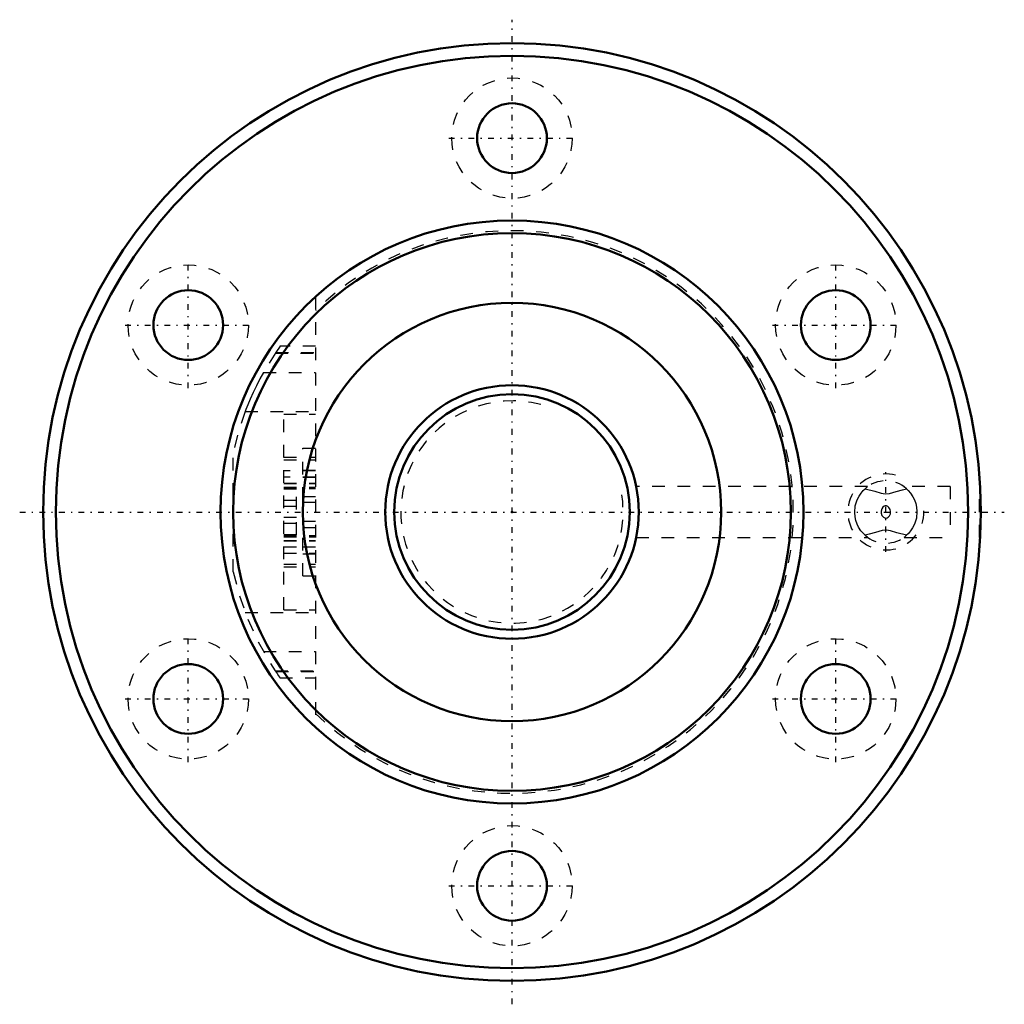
# Model space of a CAD drawing. Header units: millimetres. Extents: x -38.9 to 38.9, y -38.9 to 38.9.
import ezdxf

# ---------------------------------------------------------------- set-up
doc = ezdxf.new("R2010")
doc.units = ezdxf.units.MM
doc.linetypes.add('Center', pattern=[1.5, 0.45, -0.5, 0.05, -0.5])
doc.linetypes.add('Dashed', pattern=[2, 1, -1])
for name, color, linetype, lineweight in [('2d ConnectionPoints', 7, 'Continuous', 50), ('AM_0', 7, 'Continuous', 50), ('AM_5', 3, 'Continuous', 25), ('AM_7', 7, 'Center', 25), ('AM_9', 6, 'Dashed', 25)]:
    doc.layers.add(name, color=color, linetype=linetype, lineweight=lineweight)

# ---------------------------------------------------------------- blocks, each defined once
blk = doc.blocks.new('1_BIF2010V_5RR_Nut_0_in_BIF2010V_5RRG0_110LC0_000_2')
at = {"layer": 'AM_0'}
blk.add_line((36.946, -2), (36.947, -2), dxfattribs=at)
for centre, radius in [((0, 0), 37), ((0, 0), 36), ((0, 29.5), 2.75), ((0, 0), 23), ((0, 0), 22), ((-25.548, 14.75), 2.75), ((25.548, 14.75), 2.75), ((0, 0), 16.5), ((-25.548, -14.75), 2.75), ((25.548, -14.75), 2.75), ((0, -29.5), 2.75)]:
    blk.add_circle(centre, radius, dxfattribs=at)
at = {"layer": 'AM_5', "linetype": 'Dashed'}
blk.add_arc((29.5, 0), 3, 75, 15, dxfattribs=at)
at = {"layer": 'AM_7'}
for p, q in [((0, -38.85), (0, 38.85)), ((-4.987, 29.5), (4.988, 29.5)), ((-25.548, 9.762), (-25.548, 19.738)), ((25.548, 9.762), (25.548, 19.738)), ((-30.535, 14.75), (-20.56, 14.75)), ((20.56, 14.75), (30.535, 14.75)), ((29.5, -3.15), (29.5, 3.15)), ((-38.85, 0), (38.85, 0)), ((-25.548, -19.738), (-25.548, -9.763)), ((25.548, -19.738), (25.548, -9.763)), ((-30.535, -14.75), (-20.56, -14.75)), ((20.56, -14.75), (30.535, -14.75)), ((-4.987, -29.5), (4.988, -29.5))]:
    blk.add_line(p, q, dxfattribs=at)
at = {"layer": 'AM_9'}
for p, q in [((-15.5, 16.993), (-15.5, -16.993)), ((-18.649, 12.589), (-19.617, 11.019)), ((-18.684, 12.537), (-15.5, 12.537)), ((-18.307, 13.08), (-18.649, 12.589)), ((-18.649, 12.589), (-15.5, 12.589)), ((-15.5, 13.08), (-18.31, 13.08)), ((-19.617, 11.019), (-15.5, 11.019)), ((-21.059, 7.923), (-15.5, 7.923)), ((-18, -7.71), (-18, 7.71)), ((-18, 7.71), (-15.5, 7.71)), ((-22, -4.717), (-22, 4.717)), ((-16.5, 5.043), (-15.5, 5.043)), ((-16.5, -5.043), (-16.5, 5.043)), ((-18, 4.334), (-15.5, 4.334)), ((-18, 4.124), (-15.5, 4.124)), ((-15.5, 3.25), (-18, 3.25)), ((-16.5, 3.289), (-15.5, 3.289)), ((-15.5, 2.75), (-18, 2.75)), ((-16.5, 2.748), (-15.5, 2.748)), ((-18, 2.27), (-15.5, 2.27)), ((-18, 2.258), (-15.5, 2.258)), ((-18, 1.963), (-15.5, 1.963)), ((-18, 1.852), (-15.5, 1.852)), ((-17, 1.79), (-18, 1.79)), ((-17, -1.79), (-17, 1.79)), ((28.06, 2), (9.803, 2)), ((34.59, 2), (30.943, 2)), ((34.59, 2), (34.59, -2)), ((36.89, -2), (36.89, 2)), ((36.946, 2), (36.89, 2)), ((-17, 0.895), (-18, 0.895)), ((-16.5, 1.234), (-15.5, 1.234)), ((-17, 0.445), (-18, 0.445)), ((-15.5, 0.754), (-16.5, 0.754)), ((-17, -0.445), (-18, -0.445)), ((-15.5, -0.754), (-16.5, -0.754)), ((-17, -0.895), (-18, -0.895)), ((-16.5, -1.234), (-15.5, -1.234)), ((-17, -1.79), (-18, -1.79)), ((-18, -1.852), (-15.5, -1.852)), ((-18, -1.963), (-15.5, -1.963)), ((-18, -2.258), (-15.5, -2.258)), ((-18, -2.27), (-15.5, -2.27)), ((9.799, -2), (28.057, -2)), ((30.94, -2), (34.59, -2)), ((36.89, -2), (36.946, -2)), ((-18, -2.75), (-15.5, -2.75)), ((-16.5, -2.748), (-15.5, -2.748)), ((-18, -3.25), (-15.5, -3.25)), ((-16.5, -3.289), (-15.5, -3.289)), ((-18, -4.124), (-15.5, -4.124)), ((-18, -4.334), (-15.5, -4.334)), ((-16.5, -5.043), (-15.5, -5.043)), ((-18, -7.71), (-15.5, -7.71)), ((-21.059, -7.923), (-15.5, -7.923)), ((-19.617, -11.019), (-15.5, -11.019)), ((-18.684, -12.537), (-15.5, -12.537)), ((-18.649, -12.589), (-15.5, -12.589)), ((-18.31, -13.08), (-15.5, -13.08))]:
    blk.add_line(p, q, dxfattribs=at)
for points in [[(-19.617, 11.019), (-19.901, 10.498), (-20.174, 9.963), (-20.43, 9.426), (-20.661, 8.91), (-20.846, 8.468), (-20.999, 8.08), (-21.059, 7.923)], [(-21.059, 7.923), (-21.669, 6.058), (-22, 4.717)], [(28.07, -2), (28.066, -1.997), (27.985, -1.936), (27.87, -1.84), (27.729, -1.705), (27.541, -1.486), (27.356, -1.204), (27.235, -0.957), (27.136, -0.674), (27.07, -0.374), (27.042, -0.046), (27.092, 0.496), (27.241, 0.969), (27.384, 1.251), (27.55, 1.497), (27.721, 1.697), (27.886, 1.854), (28.037, 1.976), (28.07, 2)], [(27.861, 1.833), (28.64, 1.634), (29.125, 1.493), (29.45, 1.44), (29.785, 1.472), (30.308, 1.612), (30.812, 1.758), (31.139, 1.833)], [(30.93, 2), (30.934, 1.997), (31.015, 1.936), (31.13, 1.84), (31.271, 1.705), (31.459, 1.486), (31.644, 1.204), (31.765, 0.957), (31.864, 0.674), (31.93, 0.374), (31.958, 0.046), (31.908, -0.496), (31.759, -0.969), (31.616, -1.251), (31.45, -1.497), (31.279, -1.697), (31.114, -1.854), (30.963, -1.976), (30.93, -2)], [(29.418, -0.47), (29.509, -0.483), (29.599, -0.465), (29.697, -0.408), (29.797, -0.294), (29.86, -0.152), (29.88, 0.027), (29.841, 0.206), (29.746, 0.362), (29.647, 0.442), (29.554, 0.478), (29.453, 0.479), (29.367, 0.45), (29.266, 0.375), (29.173, 0.239), (29.125, 0.078), (29.129, -0.105), (29.192, -0.276), (29.31, -0.414), (29.418, -0.47)], [(31.139, -1.833), (30.36, -1.634), (29.875, -1.493), (29.55, -1.44), (29.215, -1.472), (28.692, -1.612), (28.188, -1.758), (27.861, -1.833)], [(-22, -4.717), (-21.505, -6.616), (-20.847, -8.466), (-20.03, -10.25), (-19.06, -11.957), (-18.684, -12.537)], [(-18.684, -12.537), (-18.535, -12.756), (-18.418, -12.924), (-18.34, -13.034), (-18.308, -13.079), (-18.307, -13.08)]]:
    blk.add_lwpolyline(points, dxfattribs=at)
for centre in [(0, 29.5), (-25.548, 14.75), (25.548, 14.75), (-25.548, -14.75), (25.548, -14.75), (0, -29.5)]:
    blk.add_circle(centre, 4.75, dxfattribs=at)
for centre, radius, start, end in [((0, 0), 22.2, 225.71738, 134.28262), ((29.5, 0), 2.458, 48.20207, 131.79793), ((29.5, 0), 2.459, 228.20207, 311.79793)]:
    blk.add_arc(centre, radius, start, end, dxfattribs=at)
blk = doc.blocks.new('2_BIF2010V_5RR000_Shaft_0_in_BIF2010V_5RRG0_110LC0_000_2')
at = {"layer": 'AM_0'}
for radius in [10, 9.3]:
    blk.add_circle((0, 0), radius, dxfattribs=at)
at = {"layer": 'AM_5', "linetype": 'Dashed'}
blk.add_arc((0, 0), 8.773, 75, 15, dxfattribs=at)

msp = doc.modelspace()

# ---------------------------------------------------------------- linework, layer by layer
at = {"layer": '2d ConnectionPoints'}
msp.add_point((0, 0), dxfattribs=at)
msp.add_point((0, 0), dxfattribs=at)

# ---------------------------------------------------------------- block references
for name in ['1_BIF2010V_5RR_Nut_0_in_BIF2010V_5RRG0_110LC0_000_2', '2_BIF2010V_5RR000_Shaft_0_in_BIF2010V_5RRG0_110LC0_000_2']:
    msp.add_blockref(name, (0, 0))

doc.saveas('drawing.dxf')
